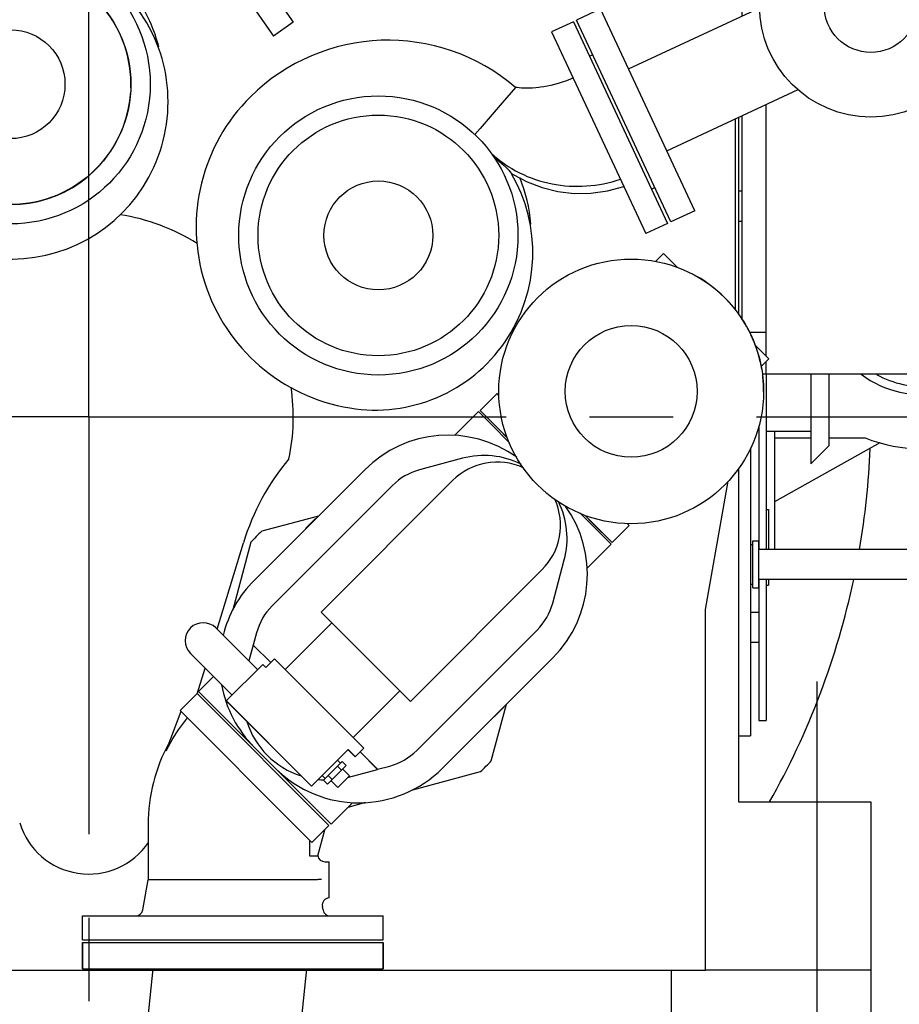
# Model space of a CAD drawing. Header units: millimetres. Extents: x 0 to 841, y 0 to 594.
# Tile 64 of 72: x 702 to 739, y 376 to 417. Entities that reach past the tile are written whole.
import ezdxf
from ezdxf.enums import TextEntityAlignment as Align

# ---------------------------------------------------------------- set-up
doc = ezdxf.new("R2010")
doc.units = ezdxf.units.MM
doc.header["$LTSCALE"] = 46.255
doc.linetypes.add('CENTER', pattern=[0.6, 0.375, -0.075, 0.075, -0.075])
doc.linetypes.add('PHANTOM', pattern=[0.8, 0.45, -0.05, 0.1, -0.05, 0.1, -0.05])
doc.layers.get('0').update_dxf_attribs({"linetype": 'CONTINUOUS'})
for name, color, linetype in [('25007_040000_TLKS_KS_V_ABL239', 7, 'CONTINUOUS'), ('25007_041000_TLKS_KS_V_ABL256', 7, 'CONTINUOUS'), ('25007_060000_TLKS_KGS_V_ABL210', 7, 'CONTINUOUS'), ('25007_061000_TLKS_KGS_V_ABL211', 7, 'CONTINUOUS'), ('25007_634500_05_SIMPLE1_A_ABL232', 7, 'CONTINUOUS'), ('25007_634500_05_SIMPLE1_T1_A_PBL233', 7, 'CONTINUOUS'), ('25007_641000_05_SIMPLE1_E_ABL234', 7, 'CONTINUOUS'), ('25007_641000_05_SIMPLE1_T1_E_PBL236', 7, 'CONTINUOUS'), ('25007_641000_05_SIMPLE1_T2_E_PBL248', 7, 'CONTINUOUS'), ('25007_641000_05_SIMPLE1_T3_E_PBL266', 7, 'CONTINUOUS'), ('25007_641000_05_SIMPLE1_T4_E_PBL235', 7, 'CONTINUOUS'), ('25007_641000_05_SIMPLE1_T5_E_PBL580', 7, 'CONTINUOUS'), ('25007_644000_01_SIMPLE1_C_ABL264', 7, 'CONTINUOUS'), ('25007_644000_01_SIMPLE1_T1_C_PBL265', 7, 'CONTINUOUS'), ('25007_644000_01_SIMPLE1_T2_C_PBL582', 7, 'CONTINUOUS'), ('25007_644000_02_SIMPLE1_C_ABL262', 7, 'CONTINUOUS'), ('25007_644000_02_SIMPLE1_T1_C_PBL263', 7, 'CONTINUOUS'), ('25007_644000_02_SIMPLE1_T2_C_PBL574', 7, 'CONTINUOUS'), ('25007_731000_20_SIMPLE1_B_ABL577', 7, 'CONTINUOUS'), ('25007_731000_20_SIMPLE1_T2_B_PBL579', 7, 'CONTINUOUS'), ('25007_731000_20_SIMPLE1_T3_B_PBL578', 7, 'CONTINUOUS'), ('25007_733000_05_SIMPLE1_A_ABL257', 7, 'CONTINUOUS'), ('25007_733000_05_SIMPLE1_T1_A_PBL258', 7, 'CONTINUOUS'), ('25007_765000_05_SIMPLE1_T1_X_PBL253', 7, 'CONTINUOUS'), ('25007_765000_05_SIMPLE1_T2_X_PBL583', 7, 'CONTINUOUS'), ('25007_765000_05_SIMPLE1_X_ABL252', 7, 'CONTINUOUS'), ('25007_836000_01_SIMPLE1_C_ABL273', 7, 'CONTINUOUS'), ('25007_836000_01_SIMPLE1_T1_C_PBL274', 7, 'CONTINUOUS'), ('25007_836000_01_SIMPLE1_T2_C_PBL584', 7, 'CONTINUOUS'), ('25007_836000_01_SIMPLE1_T3_C_PBL581', 7, 'CONTINUOUS'), ('25007_842200_03_SIMPLE1_T1_X_PBL215', 7, 'CONTINUOUS'), ('25007_842200_03_SIMPLE1_T2_X_PBL214', 7, 'CONTINUOUS'), ('25007_842200_03_SIMPLE1_T3_X_PBL213', 7, 'CONTINUOUS'), ('25007_842200_03_SIMPLE1_X_ABL212', 7, 'CONTINUOUS'), ('25097_000000_TLKS_MARKETING_ABL202', 7, 'CONTINUOUS'), ('25097_000000_TRENNSTELLEN_TLKS_PBL259', 7, 'CONTINUOUS'), ('25097_030000_TLKS_V_ABL203', 7, 'CONTINUOUS'), ('25097_100000_TLKS_V_ABL204', 7, 'CONTINUOUS'), ('25097_111000_21_SIMPLE1_A_ABL224', 7, 'CONTINUOUS'), ('25097_111000_21_SIMPLE1_T1_A_PBL225', 7, 'CONTINUOUS'), ('25097_111200_24_SIMPLE1_T11_X_PBL251', 7, 'CONTINUOUS'), ('25097_111200_24_SIMPLE1_T5_X_PBL250', 7, 'CONTINUOUS'), ('25097_111200_24_SIMPLE1_T9_X_PBL249', 7, 'CONTINUOUS'), ('25097_111200_24_SIMPLE1_X_ABL220', 7, 'CONTINUOUS'), ('25097_122000_01_SIMPLE1_D_ABL207', 7, 'CONTINUOUS'), ('25097_122000_01_SIMPLE1_T1_D_PBL208', 7, 'CONTINUOUS'), ('25097_122000_03_SIMPLE1_B_ABL205', 7, 'CONTINUOUS'), ('25097_122000_03_SIMPLE1_T1_B_PBL206', 7, 'CONTINUOUS'), ('25097_800000_TLKS_V_ABL267', 7, 'CONTINUOUS'), ('25097_833000_20_SIMPLE1_A_ABL268', 7, 'CONTINUOUS'), ('25097_833000_20_SIMPLE1_T10_A_PBL575', 7, 'CONTINUOUS'), ('left_3_VBL201', 7, 'CONTINUOUS')]:
    doc.layers.add(name, color=color, linetype=linetype)
doc.styles.get("Standard").update_dxf_attribs({"font": 'txt', "width": 0.6})
doc.dimstyles.new('DIMSTYLE_2', dxfattribs={"dimtxt": 3.5, "dimasz": 3.5, "dimexe": 1.8, "dimexo": 0, "dimgap": 0.875, "dimtad": 1, "dimdec": 0, "dimlfac": 20, "dimdsep": 46, "dimtxsty": 'Standard', "dimblk": '_FILLED', "dimblk1": '_FILLED', "dimblk2": '_FILLED', "dimcen": 0.09, "dimadec": 0, "dimazin": 0, "dimtp": 2, "dimtm": 2, "dimtfac": 1, "dimtdec": 0, "dimtofl": 0, "dimtmove": 0, "dimatfit": 3, "dimldrblk": '_FILLED', "dimfxl": 1, "dimtolj": 1, "dimarcsym": 0})
doc.dimstyles.new('DIMSTYLE_3', dxfattribs={"dimtxt": 3.5, "dimasz": 3.5, "dimexe": 1.8, "dimexo": 0, "dimgap": 0.875, "dimtad": 1, "dimlfac": 20, "dimdsep": 46, "dimtxsty": 'Standard', "dimblk": '_FILLED', "dimblk1": '_FILLED', "dimblk2": '_FILLED', "dimcen": 0.09, "dimadec": 0, "dimazin": 0, "dimtp": 1.2, "dimtm": 1.2, "dimtfac": 1, "dimtofl": 0, "dimtmove": 0, "dimatfit": 3, "dimldrblk": '_FILLED', "dimfxl": 1, "dimtolj": 1, "dimarcsym": 0})

# ---------------------------------------------------------------- blocks, each defined once
blk = doc.blocks.new('_FILLED')
at = {"color": 0, "linetype": 'ByBlock'}
blk.add_solid([(0, 0), (-1, 0.167), (-1, -0.167)], dxfattribs=at)
blk = doc.blocks.new('*D13')
at = {"color": 2, "linetype": 'Continuous'}
for p, q in [((737.773, 400), (780.65, 400)), ((778.85, 400), (778.85, 369.6)), ((778.85, 339.2), (778.85, 369.6)), ((707.5, 339.2), (780.65, 339.2))]:
    blk.add_line(p, q, dxfattribs=at)
at = {"color": 2, "linetype": 'Continuous', "xscale": 3.5, "yscale": 3.5, "zscale": 3.5}
for p, rotation in [((778.85, 400), 90), ((778.85, 339.2), 270)]:
    blk.add_blockref('_FILLED', p, dxfattribs=dict(at, rotation=rotation))
at = {"color": 2, "linetype": 'Continuous'}
for s, width, p in [(')', 0.333333, (777.975, 374.267)), ('1216', 0.583333, (777.975, 369.6)), ('(', 0.333333, (777.975, 364.933))]:
    blk.add_text(s, height=3.5, rotation=90, dxfattribs=dict(at, width=width)).set_placement(p, align=Align.CENTER)
blk = doc.blocks.new('*D14')
at = {"color": 2, "linetype": 'Continuous'}
for p, q in [((672.5, 377), (672.5, 308.65)), ((737.5, 377), (737.5, 308.65)), ((672.5, 310.45), (705, 310.45)), ((737.5, 310.45), (705, 310.45))]:
    blk.add_line(p, q, dxfattribs=at)
at = {"color": 2, "linetype": 'Continuous', "xscale": 3.5, "yscale": 3.5, "zscale": 3.5, "rotation": 180}
blk.add_blockref('_FILLED', (672.5, 310.45), dxfattribs=at)
at = {"color": 2, "linetype": 'Continuous', "xscale": 3.5, "yscale": 3.5, "zscale": 3.5}
blk.add_blockref('_FILLED', (737.5, 310.45), dxfattribs=at)
at = {"color": 2, "linetype": 'Continuous', "width": 0.619048}
blk.add_text('1300', height=3.5, dxfattribs=at).set_placement((705, 311.325), align=Align.CENTER)
blk = doc.blocks.new('*D17')
at = {"color": 2, "linetype": 'Continuous'}
for p, q in [((734.975, 528.892), (637.45, 528.892)), ((639.25, 528.892), (639.25, 452.946)), ((639.25, 377), (639.25, 452.946)), ((672.5, 377), (637.45, 377))]:
    blk.add_line(p, q, dxfattribs=at)
at = {"color": 2, "linetype": 'Continuous', "xscale": 3.5, "yscale": 3.5, "zscale": 3.5}
for p, rotation in [((639.25, 528.892), 90), ((639.25, 377), 270)]:
    blk.add_blockref('_FILLED', p, dxfattribs=dict(at, rotation=rotation))
at = {"color": 2, "linetype": 'Continuous'}
for s, width, p in [(')', 0.333333, (638.375, 458.113)), ('3038', 0.654762, (638.375, 452.946)), ('(', 0.333333, (638.375, 447.779))]:
    blk.add_text(s, height=3.5, rotation=90, dxfattribs=dict(at, width=width)).set_placement(p, align=Align.CENTER)
blk = doc.blocks.new('*D20')
at = {"color": 2, "linetype": 'Continuous'}
for p, q in [((772.675, 528.892), (790.65, 528.892)), ((788.85, 528.892), (788.85, 434.046)), ((788.85, 339.2), (788.85, 434.046)), ((707.5, 339.2), (790.65, 339.2))]:
    blk.add_line(p, q, dxfattribs=at)
at = {"color": 2, "linetype": 'Continuous', "xscale": 3.5, "yscale": 3.5, "zscale": 3.5}
for p, rotation in [((788.85, 528.892), 90), ((788.85, 339.2), 270)]:
    blk.add_blockref('_FILLED', p, dxfattribs=dict(at, rotation=rotation))
at = {"color": 2, "linetype": 'Continuous', "width": 0.672619}
blk.add_text('3794', height=3.5, rotation=90, dxfattribs=at).set_placement((787.975, 434.046), align=Align.CENTER)
blk = doc.blocks.new('25097_122000_03_SIMPLE1_T1_B_PBL206', base_point=(705, 358.725))
at = {"layer": '25097_122000_03_SIMPLE1_T1_B_PBL206', "color": 8, "linetype": 'PHANTOM'}
for p, q in [((680.8, 377), (707.676, 377)), ((714.061, 377), (729.2, 377)), ((729.2, 377), (729.2, 374.65))]:
    blk.add_line(p, q, dxfattribs=at)
blk = doc.blocks.new('25097_122000_03_SIMPLE1_B_ABL205', base_point=(705, 358.725))
at = {"layer": '25097_122000_03_SIMPLE1_T1_B_PBL206'}
blk.add_blockref('25097_122000_03_SIMPLE1_T1_B_PBL206', (705, 358.725), dxfattribs=at)
blk = doc.blocks.new('25097_122000_01_SIMPLE1_T1_D_PBL208', base_point=(705, 366.975))
at = {"layer": '25097_122000_01_SIMPLE1_T1_D_PBL208', "color": 7, "linetype": 'Continuous'}
for p, q in [((680.8, 377), (729.2, 377)), ((729.2, 377), (729.2, 374.2))]:
    blk.add_line(p, q, dxfattribs=at)
blk = doc.blocks.new('25097_122000_01_SIMPLE1_D_ABL207', base_point=(705, 366.975))
at = {"layer": '25097_122000_01_SIMPLE1_T1_D_PBL208'}
blk.add_blockref('25097_122000_01_SIMPLE1_T1_D_PBL208', (705, 366.975), dxfattribs=at)
blk = doc.blocks.new('25097_111200_24_SIMPLE1_T9_X_PBL249', base_point=(732.25, 392.728))
at = {"layer": '25097_111200_24_SIMPLE1_T9_X_PBL249', "color": 7, "linetype": 'Continuous'}
for p in [(732.5, 398.707), (732, 386.75)]:
    blk.add_line(p, (732.5, 386.75), dxfattribs=at)
blk = doc.blocks.new('25097_111200_24_SIMPLE1_T5_X_PBL250', base_point=(733.875, 398.375))
at = {"layer": '25097_111200_24_SIMPLE1_T5_X_PBL250', "color": 7, "linetype": 'Continuous'}
for p, q in [((732.15, 409.375), (732, 409.375)), ((732.15, 408.125), (732, 408.125)), ((733.15, 401.77), (733.15, 394.495)), ((735, 401.77), (735, 398.05)), ((735.75, 401.77), (735.75, 398.8)), ((732.85, 399.628), (732.85, 394.495)), ((733.15, 399.4), (735, 399.4)), ((735.75, 398.8), (735, 398.05)), ((733.15, 396.15), (733.25, 396.15)), ((733.25, 396.15), (733.25, 394.495)), ((732.85, 393.245), (732.85, 387.375)), ((733.15, 393.245), (733.15, 387.375)), ((733.25, 393.245), (733.25, 393)), ((733.15, 393), (733.25, 393)), ((732.85, 391.875), (732.5, 391.875)), ((732.85, 390.625), (732.5, 390.625)), ((732.85, 387.375), (733.15, 387.375))]:
    blk.add_line(p, q, dxfattribs=at)
blk = doc.blocks.new('25097_111200_24_SIMPLE1_T11_X_PBL251', base_point=(732.67, 393.875))
at = {"layer": '25097_111200_24_SIMPLE1_T11_X_PBL251', "color": 7, "linetype": 'Continuous'}
for p, q in [((732.5, 394.7), (732.59, 394.7)), ((732.59, 394.85), (732.84, 394.85)), ((732.59, 392.9), (732.59, 394.85)), ((732.84, 392.9), (732.84, 394.85)), ((732.5, 393.05), (732.59, 393.05)), ((732.59, 392.9), (732.84, 392.9))]:
    blk.add_line(p, q, dxfattribs=at)
blk = doc.blocks.new('25097_111200_24_SIMPLE1_X_ABL220', base_point=(703.308, 417.375))
at = {"layer": '25097_111200_24_SIMPLE1_T11_X_PBL251'}
blk.add_blockref('25097_111200_24_SIMPLE1_T11_X_PBL251', (732.67, 393.875), dxfattribs=at)
at = {"layer": '25097_111200_24_SIMPLE1_T5_X_PBL250'}
blk.add_blockref('25097_111200_24_SIMPLE1_T5_X_PBL250', (733.875, 398.375), dxfattribs=at)
at = {"layer": '25097_111200_24_SIMPLE1_T9_X_PBL249'}
blk.add_blockref('25097_111200_24_SIMPLE1_T9_X_PBL249', (732.25, 392.728), dxfattribs=at)
blk = doc.blocks.new('25097_111000_21_SIMPLE1_T1_A_PBL225', base_point=(705, 411.375))
at = {"layer": '25097_111000_21_SIMPLE1_T1_A_PBL225', "color": 7, "linetype": 'Continuous'}
for p, q in [((732, 412.451), (732, 404.276)), ((732, 397.844), (732, 384)), ((732, 384), (737.5, 384)), ((737.5, 384), (737.5, 377)), ((737.5, 377), (730.625, 377))]:
    blk.add_line(p, q, dxfattribs=at)
at = {"layer": '25097_111000_21_SIMPLE1_T1_A_PBL225', "color": 2, "linetype": 'CENTER'}
blk.add_line((735.25, 389), (735.25, 372), dxfattribs=at)
blk = doc.blocks.new('25097_111000_21_SIMPLE1_A_ABL224', base_point=(705, 417.95))
at = {"layer": '25097_111000_21_SIMPLE1_T1_A_PBL225'}
blk.add_blockref('25097_111000_21_SIMPLE1_T1_A_PBL225', (705, 411.375), dxfattribs=at)
blk = doc.blocks.new('25097_100000_TLKS_V_ABL204', base_point=(704.183, 408.712))
at = {"layer": '25097_111000_21_SIMPLE1_A_ABL224'}
blk.add_blockref('25097_111000_21_SIMPLE1_A_ABL224', (705, 417.95), dxfattribs=at)
at = {"layer": '25097_111200_24_SIMPLE1_X_ABL220'}
blk.add_blockref('25097_111200_24_SIMPLE1_X_ABL220', (703.308, 417.375), dxfattribs=at)
at = {"layer": '25097_122000_01_SIMPLE1_D_ABL207'}
blk.add_blockref('25097_122000_01_SIMPLE1_D_ABL207', (705, 366.975), dxfattribs=at)
at = {"layer": '25097_122000_03_SIMPLE1_B_ABL205'}
blk.add_blockref('25097_122000_03_SIMPLE1_B_ABL205', (705, 358.725), dxfattribs=at)
blk = doc.blocks.new('25097_833000_20_SIMPLE1_T10_A_PBL575', base_point=(701.75, 413.825))
at = {"layer": '25097_833000_20_SIMPLE1_T10_A_PBL575', "color": 7, "linetype": 'Continuous'}
for radius in [5, 2.263]:
    blk.add_circle((701.75, 413.825), radius, dxfattribs=at)
blk = doc.blocks.new('25097_833000_20_SIMPLE1_A_ABL268', base_point=(729.212, 434.877))
at = {"layer": '25097_833000_20_SIMPLE1_T10_A_PBL575'}
blk.add_blockref('25097_833000_20_SIMPLE1_T10_A_PBL575', (701.75, 413.825), dxfattribs=at)
blk = doc.blocks.new('25097_800000_TLKS_V_ABL267', base_point=(729.212, 434.877))
at = {"layer": '25097_833000_20_SIMPLE1_A_ABL268'}
blk.add_blockref('25097_833000_20_SIMPLE1_A_ABL268', (729.212, 434.877), dxfattribs=at)
blk = doc.blocks.new('25097_030000_TLKS_V_ABL203', base_point=(719.858, 430.239))
at = {"layer": '25097_100000_TLKS_V_ABL204'}
blk.add_blockref('25097_100000_TLKS_V_ABL204', (704.183, 408.712), dxfattribs=at)
at = {"layer": '25097_800000_TLKS_V_ABL267'}
blk.add_blockref('25097_800000_TLKS_V_ABL267', (729.212, 434.877), dxfattribs=at)
blk = doc.blocks.new('25007_842200_03_SIMPLE1_T3_X_PBL213', base_point=(708.181, 349.29))
at = {"layer": '25007_842200_03_SIMPLE1_T3_X_PBL213', "color": 8, "linetype": 'PHANTOM'}
for p, q in [((702.565, 358.286), (702.68, 359.38)), ((702.68, 359.38), (715.111, 358.074)), ((702.565, 358.286), (714.996, 356.98)), ((714.996, 356.98), (715.111, 358.069)), ((704.903, 351.119), (705.623, 357.965)), ((711.22, 350.467), (711.938, 357.301))]:
    blk.add_line(p, q, dxfattribs=at)
blk.add_circle((707.5, 345.45), 6.25, dxfattribs=at)
blk = doc.blocks.new('25007_842200_03_SIMPLE1_T2_X_PBL214', base_point=(709.271, 361.8))
at = {"layer": '25007_842200_03_SIMPLE1_T2_X_PBL214', "color": 8, "linetype": 'PHANTOM'}
for p, q in [((703.379, 365.536), (703.264, 364.442)), ((703.379, 365.536), (715.81, 364.23)), ((703.264, 364.442), (715.695, 363.136)), ((715.81, 364.23), (715.695, 363.136)), ((705.64, 363.546), (713.185, 362.753)), ((705.356, 360.847), (712.901, 360.054)), ((702.846, 360.464), (702.731, 359.375)), ((702.846, 360.464), (715.277, 359.158)), ((715.277, 359.158), (715.162, 358.064)), ((715.162, 358.064), (715.111, 358.069))]:
    blk.add_line(p, q, dxfattribs=at)
for centre, radius, start, end in [((704.081, 364.799), 2, 321.2185, 341.291), ((707.406, 361.996), 2.35, 138.725, 209.275), ((714.971, 363.654), 2, 186.709, 206.7815), ((711.135, 361.604), 2.35, 318.725, 29.275), ((703.57, 359.946), 2, 6.709, 26.7815), ((714.46, 358.801), 2, 141.2185, 161.291)]:
    blk.add_arc(centre, radius, start, end, dxfattribs=at)
blk = doc.blocks.new('25007_842200_03_SIMPLE1_T1_X_PBL215', base_point=(710.31, 371.202))
at = {"layer": '25007_842200_03_SIMPLE1_T1_X_PBL215', "color": 8, "linetype": 'PHANTOM'}
for p, q in [((704.74, 378.16), (717.24, 378.16)), ((704.74, 378.16), (704.74, 377.06)), ((717.24, 378.16), (717.24, 377.06)), ((704.74, 377.06), (717.24, 377.06)), ((706.553, 366.324), (707.682, 377.06)), ((712.869, 365.66), (714.067, 377.06)), ((703.38, 365.551), (703.495, 366.645)), ((703.495, 366.645), (715.927, 365.339)), ((703.38, 365.551), (715.812, 364.245)), ((715.812, 364.245), (715.927, 365.339))]:
    blk.add_line(p, q, dxfattribs=at)
blk = doc.blocks.new('25007_842200_03_SIMPLE1_X_ABL212', base_point=(709.245, 358.68))
at = {"layer": '25007_842200_03_SIMPLE1_T1_X_PBL215'}
blk.add_blockref('25007_842200_03_SIMPLE1_T1_X_PBL215', (710.31, 371.202), dxfattribs=at)
at = {"layer": '25007_842200_03_SIMPLE1_T2_X_PBL214'}
blk.add_blockref('25007_842200_03_SIMPLE1_T2_X_PBL214', (709.271, 361.8), dxfattribs=at)
at = {"layer": '25007_842200_03_SIMPLE1_T3_X_PBL213'}
blk.add_blockref('25007_842200_03_SIMPLE1_T3_X_PBL213', (708.181, 349.29), dxfattribs=at)
blk = doc.blocks.new('25007_634500_05_SIMPLE1_T1_A_PBL233', base_point=(704.75, 398.979))
at = {"layer": '25007_634500_05_SIMPLE1_T1_A_PBL233', "color": 7, "linetype": 'Continuous'}
for p, q in [((731.875, 404.436), (731.875, 412.393)), ((730.625, 392), (731.565, 397.33)), ((710.332, 391.18), (711.429, 394.768)), ((730.625, 377), (730.625, 392)), ((709.51, 388.49), (709.836, 389.556)), ((729.2, 377), (730.625, 377))]:
    blk.add_line(p, q, dxfattribs=at)
for centre, radius, start, end in [((705, 400), 27.375, 67.7269, 169.0327), ((705, 400), 8.5, 57.9717, 81.1733), ((705, 400), 8.5, 348.1731, 8.3047), ((720.992, 391.845), 10, 140.1102, 163), ((705, 384), 3, 197, 325.8298)]:
    blk.add_arc(centre, radius, start, end, dxfattribs=at)
blk = doc.blocks.new('25007_634500_05_SIMPLE1_A_ABL232', base_point=(704.75, 398.979))
at = {"layer": '25007_634500_05_SIMPLE1_T1_A_PBL233'}
blk.add_blockref('25007_634500_05_SIMPLE1_T1_A_PBL233', (704.75, 398.979), dxfattribs=at)
blk = doc.blocks.new('25007_641000_05_SIMPLE1_T4_E_PBL235', base_point=(710.99, 377.61))
at = {"layer": '25007_641000_05_SIMPLE1_T4_E_PBL235', "color": 7, "linetype": 'Continuous'}
for p, q in [((704.74, 378.16), (717.24, 378.16)), ((704.74, 377.06), (704.74, 378.16)), ((717.24, 377.06), (717.24, 378.16)), ((704.74, 377.06), (717.24, 377.06))]:
    blk.add_line(p, q, dxfattribs=at)
blk = doc.blocks.new('25007_641000_05_SIMPLE1_T1_E_PBL236', base_point=(710.99, 383.38))
at = {"layer": '25007_641000_05_SIMPLE1_T1_E_PBL236', "color": 7, "linetype": 'Continuous'}
for p, q in [((709.5, 388.5), (708.793, 387.793)), ((709.5, 388.5), (714.98, 383.02)), ((708.829, 387.757), (708.206, 386.104)), ((708.793, 387.793), (713.695, 382.891)), ((707.465, 383.06), (707.465, 380.76)), ((714.273, 382.313), (714.98, 383.02)), ((713.695, 382.891), (714.273, 382.313)), ((714.515, 381.76), (714.804, 382.843)), ((714.18, 382.406), (714.18, 381.76)), ((714.18, 381.76), (714.515, 381.76)), ((714.815, 381.51), (714.99, 381.51)), ((714.99, 380.01), (714.99, 381.51)), ((707.244, 379.508), (707.465, 380.76)), ((707.244, 379.508), (707.465, 380.76)), ((714.38, 380.76), (707.465, 380.76)), ((714.736, 379.508), (714.709, 379.658)), ((714.736, 379.508), (714.709, 379.658)), ((704.74, 379.26), (717.24, 379.26)), ((704.74, 378.26), (704.74, 379.26)), ((717.24, 378.26), (717.24, 379.26)), ((704.74, 378.26), (717.24, 378.26))]:
    blk.add_line(p, q, dxfattribs=at)
for centre, radius, start, end in [((714.49, 383.06), 6.982, 140.6056, 154.1572), ((714.49, 383.06), 7.025, 151.1581, 180), ((714.815, 381.81), 0.3, 187.6551, 270), ((715.005, 379.71), 0.3, 92.8222, 190.0006), ((706.949, 379.56), 0.3, 270, 350), ((715.031, 379.56), 0.3, 190, 270)]:
    blk.add_arc(centre, radius, start, end, dxfattribs=at)
blk.add_open_spline([(714.668, 380.779), (714.608, 380.774), (714.512, 380.767), (714.416, 380.76), (714.38, 380.76)], degree=3, knots=[0, 0, 0, 0, 0.626095, 1, 1, 1, 1], dxfattribs=at)
blk = doc.blocks.new('25007_641000_05_SIMPLE1_T2_E_PBL248', base_point=(717.966, 391.651))
at = {"layer": '25007_641000_05_SIMPLE1_T2_E_PBL248', "color": 7, "linetype": 'Continuous'}
for p, q in [((721.19, 400.225), (720.196, 399.231)), ((721.747, 399.669), (721.19, 400.225)), ((722.488, 398.928), (721.747, 399.669)), ((720.533, 398.278), (718.742, 397.797)), ((716.471, 397.803), (711.876, 393.206)), ((720.12, 397.352), (714.659, 391.889)), ((717.621, 397.15), (712.619, 392.147)), ((714.544, 395.875), (712.192, 395.245)), ((714.418, 395.771), (714.012, 395.364)), ((714.429, 395.76), (714.418, 395.771)), ((726.15, 395.268), (725.41, 396.008)), ((714.012, 395.364), (714.022, 395.354)), ((726.706, 394.711), (726.15, 395.268)), ((711.737, 394.789), (710.985, 391.984)), ((726.706, 394.711), (725.712, 393.717)), ((724.279, 392.262), (724.759, 394.053)), ((723.833, 393.64), (718.372, 388.177)), ((714.659, 391.889), (715.101, 391.447)), ((712.018, 389.495), (710.286, 391.227)), ((715.101, 391.447), (713.157, 389.502)), ((715.101, 391.447), (717.93, 388.619)), ((711.971, 391.025), (711.658, 389.855)), ((711.972, 391.026), (711.835, 390.514)), ((718.631, 386.137), (723.632, 391.141)), ((711.835, 390.513), (711.658, 389.855)), ((711.835, 390.514), (712.56, 389.789)), ((711.835, 390.513), (711.835, 390.514)), ((711.835, 390.513), (712.56, 389.789)), ((710.958, 388.434), (709.225, 390.166)), ((719.69, 385.394), (724.286, 389.991)), ((712.238, 389.714), (710.717, 388.193)), ((712.362, 389.591), (712.238, 389.714)), ((712.715, 389.944), (712.362, 389.591)), ((716.428, 386.232), (712.715, 389.944)), ((710.18, 389.212), (709.559, 388.59)), ((709.559, 388.59), (710.168, 387.981)), ((710.117, 388.035), (709.56, 388.591)), ((717.93, 388.619), (715.986, 386.674)), ((717.93, 388.619), (718.372, 388.177)), ((711.876, 386.276), (710.117, 388.035)), ((710.168, 387.981), (711.875, 386.274)), ((710.717, 388.193), (714.253, 384.658)), ((710.718, 388.194), (714.254, 384.659)), ((721.729, 385.711), (722.359, 388.063)), ((721.848, 387.531), (722.254, 387.938)), ((722.254, 387.938), (722.244, 387.948)), ((721.837, 387.542), (721.848, 387.531)), ((711.874, 386.274), (712.758, 385.39)), ((711.874, 386.274), (711.875, 386.274)), ((711.877, 386.277), (712.761, 385.393)), ((714.253, 384.658), (715.774, 386.179)), ((715.773, 386.179), (716.074, 385.878)), ((715.774, 386.179), (716.075, 385.879)), ((716.074, 385.878), (716.428, 386.232)), ((716.272, 386.077), (716.997, 385.352)), ((716.273, 386.077), (716.998, 385.353)), ((715.525, 385.682), (714.749, 384.907)), ((715.701, 385.506), (714.926, 384.73)), ((715.331, 385.489), (715.508, 385.312)), ((715.332, 385.737), (715.455, 385.613)), ((715.525, 385.682), (715.701, 385.506)), ((716.998, 385.353), (717.51, 385.49)), ((712.758, 385.39), (712.759, 385.391)), ((712.759, 385.391), (714.465, 383.685)), ((714.52, 383.634), (712.76, 385.393)), ((714.695, 385.1), (714.819, 384.977)), ((714.943, 385.101), (715.12, 384.924)), ((715.839, 385.077), (715.355, 384.593)), ((715.556, 385.36), (715.839, 385.077)), ((715.802, 385.032), (716.997, 385.352)), ((716.997, 385.352), (716.998, 385.353)), ((718.468, 384.504), (721.273, 385.256)), ((714.749, 384.907), (714.926, 384.73)), ((715.072, 384.876), (715.355, 384.593)), ((715.963, 383.964), (715.075, 383.076)), ((715.783, 383.784), (716.521, 383.982)), ((714.465, 383.685), (715.075, 383.076)), ((715.076, 383.077), (714.52, 383.634))]:
    blk.add_line(p, q, dxfattribs=at)
for centre, radius, start, end in [((719.936, 394.339), 4.9, 54.4138, 135.0099), ((721.426, 394.945), 3.45, 63.5338, 105.0099), ((719.389, 395.383), 2.5, 105.0099, 135.0099), ((721.977, 395.496), 2.625, 65.6299, 135.0099), ((721.977, 395.496), 2.625, 315.0099, 24.3793), ((720.82, 393.455), 4.9, 315.0099, 35.606), ((721.426, 394.945), 3.45, 345.0099, 26.4754), ((716.735, 390.252), 6.75, 132.3017, 137.7697), ((715.341, 389.742), 4.9, 135.0099, 166.1177), ((714.387, 390.379), 2.5, 135.0099, 165.0099), ((721.864, 392.908), 2.5, 315.0099, 345.0099), ((709.756, 390.697), 0.75, 45.0099, 225.0099), ((715.341, 389.742), 4.9, 190.3441, 225.0099), ((714.895, 388.412), 3.5, 197.8447, 252.1749), ((716.862, 387.905), 2.5, 285.0099, 315.0099), ((716.735, 390.252), 6.75, 312.2501, 317.7181), ((716.225, 388.858), 4.9, 225.0099, 315.0099), ((714.895, 388.412), 3.5, 264.0816, 267.7496), ((714.895, 388.412), 3.5, 284.8324, 285.0099)]:
    blk.add_arc(centre, radius, start, end, dxfattribs=at)
blk = doc.blocks.new('25007_641000_05_SIMPLE1_T3_E_PBL266', base_point=(727.264, 400.785))
at = {"layer": '25007_641000_05_SIMPLE1_T3_E_PBL266', "color": 7, "linetype": 'Continuous'}
for p, q in [((728.566, 406.466), (728.885, 406.786)), ((728.885, 406.786), (729.448, 406.223)), ((732.701, 402.971), (733.264, 402.408)), ((732.945, 402.089), (733.264, 402.408)), ((721.263, 400.263), (721.971, 400.971)), ((722.047, 400.895), (721.971, 400.971)), ((721.263, 400.263), (722.067, 399.458)), ((722.069, 399.46), (721.264, 400.264)), ((722.067, 399.459), (722.068, 399.458)), ((722.068, 399.458), (722.377, 399.149)), ((722.378, 399.151), (722.069, 399.46)), ((722.385, 399.145), (722.378, 399.151)), ((726.164, 395.366), (725.625, 395.905)), ((725.63, 395.897), (725.939, 395.589)), ((725.939, 395.589), (725.939, 395.588)), ((725.939, 395.588), (726.744, 394.784)), ((726.745, 394.785), (726.164, 395.366)), ((726.744, 394.784), (727.452, 395.492)), ((727.452, 395.492), (727.376, 395.568))]:
    blk.add_line(p, q, dxfattribs=at)
for start, end in [(27.2105, 62.8297), (18.428, 25.2911), (9.6512, 15.7317), (359.9718, 6.4986)]:
    blk.add_arc((727.542, 401.063), 5.5, start, end, dxfattribs=at)
blk = doc.blocks.new('25007_641000_05_SIMPLE1_T5_E_PBL580', base_point=(727.54, 401.06))
at = {"layer": '25007_641000_05_SIMPLE1_T5_E_PBL580', "color": 7, "linetype": 'Continuous'}
for radius in [5.5, 2.74]:
    blk.add_circle((727.54, 401.06), radius, dxfattribs=at)
blk = doc.blocks.new('25007_641000_05_SIMPLE1_E_ABL234', base_point=(719.002, 391.923))
at = {"layer": '25007_641000_05_SIMPLE1_T1_E_PBL236'}
blk.add_blockref('25007_641000_05_SIMPLE1_T1_E_PBL236', (710.99, 383.38), dxfattribs=at)
at = {"layer": '25007_641000_05_SIMPLE1_T2_E_PBL248'}
blk.add_blockref('25007_641000_05_SIMPLE1_T2_E_PBL248', (717.966, 391.651), dxfattribs=at)
at = {"layer": '25007_641000_05_SIMPLE1_T3_E_PBL266'}
blk.add_blockref('25007_641000_05_SIMPLE1_T3_E_PBL266', (727.264, 400.785), dxfattribs=at)
at = {"layer": '25007_641000_05_SIMPLE1_T4_E_PBL235'}
blk.add_blockref('25007_641000_05_SIMPLE1_T4_E_PBL235', (710.99, 377.61), dxfattribs=at)
at = {"layer": '25007_641000_05_SIMPLE1_T5_E_PBL580'}
blk.add_blockref('25007_641000_05_SIMPLE1_T5_E_PBL580', (727.54, 401.06), dxfattribs=at)
blk = doc.blocks.new('25007_765000_05_SIMPLE1_T1_X_PBL253', base_point=(744.138, 412.132))
at = {"layer": '25007_765000_05_SIMPLE1_T1_X_PBL253', "color": 7, "linetype": 'Continuous'}
for p, q in [((745.65, 431.02), (745.46, 430.49)), ((748.35, 431.02), (745.65, 431.02)), ((748.35, 431.02), (748.54, 430.49)), ((748.54, 430.49), (745.46, 430.49)), ((741.288, 429.713), (741.999, 429.711)), ((741.291, 429.709), (741.992, 429.709)), ((742.119, 427.27), (756.125, 427.27)), ((743.22, 424.77), (743.22, 427.27)), ((750.78, 424.77), (750.78, 427.27)), ((756.125, 424.77), (756.125, 427.27)), ((741.509, 424.77), (756.125, 424.77)), ((755.45, 424.77), (755.125, 423.557)), ((734.117, 423.65), (734.224, 423.65)), ((753.404, 423.557), (740.498, 423.557)), ((753.409, 423.57), (753.404, 423.557)), ((753.404, 423.557), (753.404, 422.07)), ((753.409, 423.57), (754.9, 423.57)), ((754.9, 423.57), (754.9, 422.07)), ((755.125, 423.557), (754.9, 423.557)), ((755.125, 423.557), (755.125, 414.397)), ((733.15, 418.652), (733.15, 423.496)), ((735.15, 423.094), (735.15, 423.02)), ((735.15, 423.02), (735.287, 423.02)), ((737.35, 422.453), (737.35, 421.697)), ((738.901, 422.636), (738.791, 422.636)), ((738.901, 422.674), (738.901, 422.636)), ((732.15, 416.659), (732.15, 421.958)), ((734.229, 422.058), (734.229, 420.339)), ((754.9, 422.07), (753.404, 422.07)), ((739.309, 421.329), (739.309, 421.331)), ((755.065, 414.056), (754.536, 412.6)), ((733.15, 402.523), (733.15, 412.988)), ((739.492, 412.6), (739.393, 412.87)), ((732.15, 404.037), (732.15, 412.521)), ((739.528, 412.395), (739.528, 402.42)), ((754.5, 412.395), (754.5, 402.42)), ((752.8, 409.82), (754.3, 409.82)), ((752.8, 408.32), (752.8, 409.82)), ((754.3, 409.82), (754.3, 408.32)), ((754.3, 408.32), (752.8, 408.32)), ((733.15, 403.51), (732.46, 403.51)), ((733.15, 401.77), (733.15, 402.294)), ((739.677, 401.77), (732.984, 401.77)), ((752.25, 401.231), (752.25, 400.27)), ((741.75, 400.92), (741, 400.92)), ((741.75, 400.963), (741.75, 400.27)), ((750.769, 400.92), (748.709, 400.92)), ((749.625, 400.92), (749.625, 398.37)), ((750.75, 400.92), (750.75, 400.27)), ((753, 400.92), (752.25, 400.92)), ((742.634, 400.27), (741.75, 400.27)), ((752.25, 400.27), (750.75, 400.27)), ((744.375, 399.604), (744.375, 398.37)), ((749.625, 398.37), (744.375, 398.37)), ((746.375, 398.37), (746.375, 396.37)), ((747.625, 398.37), (747.625, 396.37)), ((744.5, 394.495), (732.84, 394.495)), ((744.5, 393.245), (732.84, 393.245))]:
    blk.add_line(p, q, dxfattribs=at)
for centre, radius, start, end in [((747, 415.576), 14.993, 95.8954, 104.8001), ((747, 415.576), 14.993, 75.1999, 84.1046), ((747.742, 412.766), 17.9, 104.8001, 110.6481), ((746.258, 412.766), 17.9, 65.9738, 75.1999), ((752.518, 426.809), 2.525, 10.5272, 65.9738), ((754.125, 414.397), 1, 340.0355, 360), ((738.926, 412.394), 0.603, 0.0783, 19.9597), ((755.1, 412.395), 0.6, 160.0355, 180), ((745.25, 404.52), 5, 82.3219, 97.6781), ((753, 402.42), 1.5, 270, 360), ((741, 402.42), 1.5, 205.6793, 270), ((741, 402.42), 1.5, 205.6793, 270), ((745.25, 404.52), 5, 262.3219, 277.6781), ((744.5, 396.37), 3.125, 270, 360), ((744.5, 396.37), 1.875, 270, 360)]:
    blk.add_arc(centre, radius, start, end, dxfattribs=at)
for points in [[(734.229, 422.058), (733.869, 422.163), (733.51, 422.268), (733.15, 422.372)], [(734.229, 422.058), (735.058, 422.212), (735.887, 422.366), (736.716, 422.519)], [(739.677, 401.77), (739.58, 401.97), (739.528, 402.198), (739.528, 402.42)]]:
    blk.add_open_spline(points, degree=3, dxfattribs=at)
for points, knots in [([(739.309, 421.331), (739.272, 421.485), (739.156, 421.926), (739.008, 422.358), (738.901, 422.636)], [0, 0, 0, 0, 0.347466, 1, 1, 1, 1]), ([(752.25, 401.231), (752.25, 401.274), (752.213, 401.373), (752.077, 401.422), (751.949, 401.411), (751.785, 401.367), (751.576, 401.271), (751.329, 401.144), (751.1, 401.03), (750.93, 400.958), (750.824, 400.927), (750.785, 400.92), (750.769, 400.92)], [0, 0, 0, 0, 0.07602, 0.169508, 0.232484, 0.306023, 0.471457, 0.642835, 0.802354, 0.928973, 0.972504, 1, 1, 1, 1])]:
    blk.add_open_spline(points, degree=3, knots=knots, dxfattribs=at)
blk = doc.blocks.new('25007_765000_05_SIMPLE1_T2_X_PBL583', base_point=(745.25, 404.52))
at = {"layer": '25007_765000_05_SIMPLE1_T2_X_PBL583', "color": 7, "linetype": 'Continuous'}
for radius in [5, 2.263]:
    blk.add_circle((745.25, 404.52), radius, dxfattribs=at)
blk = doc.blocks.new('25007_765000_05_SIMPLE1_X_ABL252', base_point=(744.1375, 412.1325))
at = {"layer": '25007_765000_05_SIMPLE1_T1_X_PBL253'}
blk.add_blockref('25007_765000_05_SIMPLE1_T1_X_PBL253', (744.1375, 412.1325), dxfattribs=at)
at = {"layer": '25007_765000_05_SIMPLE1_T2_X_PBL583'}
blk.add_blockref('25007_765000_05_SIMPLE1_T2_X_PBL583', (745.25, 404.52), dxfattribs=at)
blk = doc.blocks.new('25007_644000_02_SIMPLE1_T1_C_PBL263', base_point=(703.765, 415.264))
at = {"layer": '25007_644000_02_SIMPLE1_T1_C_PBL263', "color": 7, "linetype": 'Continuous'}
for p, q in [((708.195, 423.975), (707.376, 423.402)), ((708.195, 423.975), (713.5, 416.398)), ((707.376, 423.402), (712.681, 415.825)), ((709.098, 422.685), (709.221, 422.771)), ((709.221, 422.771), (712.72, 417.774)), ((706.294, 420.864), (705.802, 420.035)), ((705.802, 420.034), (705.144, 418.926)), ((705.144, 418.926), (704.976, 418.644)), ((712.597, 417.688), (712.72, 417.774)), ((713.5, 416.398), (712.681, 415.825))]:
    blk.add_line(p, q, dxfattribs=at)
for points in [[(708.589, 421.669), (708.494, 421.609), (708.332, 421.51), (708.175, 421.421), (708.023, 421.34), (707.874, 421.268), (707.73, 421.203), (707.59, 421.146), (707.453, 421.096), (707.32, 421.052), (707.255, 421.032), (707.127, 420.996), (707.003, 420.966), (706.883, 420.94), (706.767, 420.918), (706.654, 420.901), (706.548, 420.887), (706.45, 420.876), (706.362, 420.869), (706.294, 420.864)], [(706.74, 417.333), (706.834, 417.293), (707.455, 417.086), (708.109, 416.957), (708.785, 416.911), (709.469, 416.953), (710.15, 417.082), (710.815, 417.297), (711.443, 417.593)]]:
    blk.add_lwpolyline(points, dxfattribs=at)
blk.add_circle((701.755, 413.82), 5.8, dxfattribs=at)
for centre, radius, start, end in [((702.149, 413.882), 8.12, 59.3016, 144.6812), ((701.741, 414.171), 7.62, 144.6812, 270.6589), ((701.753, 413.096), 6.544, 270.6589, 40.3542), ((701.755, 413.82), 5, 358.2671, 39.6903), ((701.755, 413.82), 6.35, 14.1784, 32.3198), ((701.755, 413.82), 5, 218.8375, 356.4835)]:
    blk.add_arc(centre, radius, start, end, dxfattribs=at)
for points, knots in [([(705.777, 417.999), (706.178, 417.741), (707.059, 417.34), (708.49, 417.12), (709.93, 417.284), (710.832, 417.637), (711.251, 417.867)], [0, 0, 0, 0, 0.249373, 0.499292, 0.749553, 1, 1, 1, 1]), ([(705.872, 417.905), (705.946, 417.857), (706.093, 417.765), (706.307, 417.637), (706.471, 417.541), (706.578, 417.472), (706.621, 417.442), (706.638, 417.427)], [0, 0, 0, 0, 0.295121, 0.576312, 0.826541, 0.92796, 1, 1, 1, 1]), ([(706.638, 417.427), (706.663, 417.404), (706.696, 417.372), (706.733, 417.342), (706.74, 417.333)], [0, 0, 0, 0, 0.741712, 1, 1, 1, 1])]:
    blk.add_open_spline(points, degree=3, knots=knots, dxfattribs=at)
blk = doc.blocks.new('25007_644000_02_SIMPLE1_T2_C_PBL574', base_point=(701.75, 413.825))
at = {"layer": '25007_644000_02_SIMPLE1_T2_C_PBL574', "color": 7, "linetype": 'Continuous'}
for radius in [5, 2.263]:
    blk.add_circle((701.75, 413.825), radius, dxfattribs=at)
blk = doc.blocks.new('25007_644000_02_SIMPLE1_C_ABL262', base_point=(703.765, 415.264))
at = {"layer": '25007_644000_02_SIMPLE1_T1_C_PBL263'}
blk.add_blockref('25007_644000_02_SIMPLE1_T1_C_PBL263', (703.765, 415.264), dxfattribs=at)
at = {"layer": '25007_644000_02_SIMPLE1_T2_C_PBL574'}
blk.add_blockref('25007_644000_02_SIMPLE1_T2_C_PBL574', (701.75, 413.825), dxfattribs=at)
blk = doc.blocks.new('25007_644000_01_SIMPLE1_T1_C_PBL265', base_point=(719.182, 408.346))
at = {"layer": '25007_644000_01_SIMPLE1_T1_C_PBL265', "color": 7, "linetype": 'Continuous'}
for p, q in [((725.14, 416.423), (724.234, 416)), ((725.14, 416.423), (729.05, 408.039)), ((724.234, 416), (728.143, 407.617)), ((725.806, 414.995), (725.941, 415.058)), ((722.729, 413.689), (722.099, 412.957)), ((722.1, 412.957), (721.259, 411.98)), ((721.259, 411.98), (721.044, 411.731)), ((728.384, 409.467), (728.519, 409.53)), ((729.05, 408.039), (728.143, 407.617))]:
    blk.add_line(p, q, dxfattribs=at)
for points in [[(725.128, 414.083), (725.024, 414.04), (724.848, 413.971), (724.677, 413.91), (724.513, 413.857), (724.355, 413.812), (724.201, 413.773), (724.053, 413.742), (723.91, 413.716), (723.771, 413.696), (723.704, 413.687), (723.572, 413.674), (723.444, 413.666), (723.321, 413.661), (723.203, 413.66), (723.09, 413.662), (722.983, 413.667), (722.884, 413.674), (722.796, 413.682), (722.729, 413.689)], [(722.555, 410.134), (722.64, 410.079), (723.216, 409.766), (723.837, 409.526), (724.495, 409.364), (725.176, 409.286), (725.869, 409.295), (726.561, 409.391), (727.231, 409.573)]]:
    blk.add_lwpolyline(points, dxfattribs=at)
blk.add_circle((717.035, 407.54), 5.8, dxfattribs=at)
for centre, radius, start, end in [((717.434, 407.533), 8.12, 49.3016, 134.6812), ((717.082, 407.888), 7.62, 134.6812, 260.6589), ((716.908, 406.827), 6.544, 260.6589, 30.3542), ((717.035, 407.54), 6.35, 4.1784, 22.3198)]:
    blk.add_arc(centre, radius, start, end, dxfattribs=at)
for points, knots in [([(721.722, 410.957), (722.071, 410.634), (722.869, 410.085), (724.241, 409.621), (725.687, 409.532), (726.637, 409.723), (727.09, 409.877)], [0, 0, 0, 0, 0.249373, 0.499292, 0.749553, 1, 1, 1, 1]), ([(721.799, 410.848), (721.864, 410.788), (721.993, 410.672), (722.181, 410.509), (722.326, 410.385), (722.419, 410.299), (722.456, 410.262), (722.47, 410.245)], [0, 0, 0, 0, 0.295121, 0.576312, 0.826541, 0.92796, 1, 1, 1, 1]), ([(722.47, 410.245), (722.491, 410.218), (722.518, 410.18), (722.549, 410.144), (722.555, 410.134)], [0, 0, 0, 0, 0.741712, 1, 1, 1, 1])]:
    blk.add_open_spline(points, degree=3, knots=knots, dxfattribs=at)
blk = doc.blocks.new('25007_644000_01_SIMPLE1_T2_C_PBL582', base_point=(717.035, 407.54))
at = {"layer": '25007_644000_01_SIMPLE1_T2_C_PBL582', "color": 7, "linetype": 'Continuous'}
for radius in [5, 2.263]:
    blk.add_circle((717.035, 407.54), radius, dxfattribs=at)
blk = doc.blocks.new('25007_644000_01_SIMPLE1_C_ABL264', base_point=(719.182, 408.346))
at = {"layer": '25007_644000_01_SIMPLE1_T1_C_PBL265'}
blk.add_blockref('25007_644000_01_SIMPLE1_T1_C_PBL265', (719.182, 408.346), dxfattribs=at)
at = {"layer": '25007_644000_01_SIMPLE1_T2_C_PBL582'}
blk.add_blockref('25007_644000_01_SIMPLE1_T2_C_PBL582', (717.035, 407.54), dxfattribs=at)
blk = doc.blocks.new('25007_836000_01_SIMPLE1_T1_C_PBL274', base_point=(729.874, 412.554))
at = {"layer": '25007_836000_01_SIMPLE1_T1_C_PBL274', "color": 7, "linetype": 'Continuous'}
for p, q in [((727.433, 414.46), (732.889, 417.004)), ((726.271, 416.952), (725.274, 416.487)), ((730.18, 408.569), (726.271, 416.952)), ((729.183, 408.104), (725.274, 416.487)), ((729.018, 411.061), (734.474, 413.605)), ((730.18, 408.569), (729.183, 408.104))]:
    blk.add_line(p, q, dxfattribs=at)
blk = doc.blocks.new('25007_836000_01_SIMPLE1_T3_C_PBL581', base_point=(717.035, 407.54))
at = {"layer": '25007_836000_01_SIMPLE1_T3_C_PBL581', "color": 7, "linetype": 'Continuous'}
for radius in [5, 2.263]:
    blk.add_circle((717.035, 407.54), radius, dxfattribs=at)
blk = doc.blocks.new('25007_836000_01_SIMPLE1_T2_C_PBL584', base_point=(737.5, 417.085))
at = {"layer": '25007_836000_01_SIMPLE1_T2_C_PBL584', "color": 7, "linetype": 'Continuous'}
for radius in [4.625, 1.938]:
    blk.add_circle((737.5, 417.085), radius, dxfattribs=at)
blk = doc.blocks.new('25007_836000_01_SIMPLE1_C_ABL273', base_point=(727.08, 412.125))
at = {"layer": '25007_836000_01_SIMPLE1_T1_C_PBL274'}
blk.add_blockref('25007_836000_01_SIMPLE1_T1_C_PBL274', (729.874, 412.554), dxfattribs=at)
at = {"layer": '25007_836000_01_SIMPLE1_T2_C_PBL584'}
blk.add_blockref('25007_836000_01_SIMPLE1_T2_C_PBL584', (737.5, 417.085), dxfattribs=at)
at = {"layer": '25007_836000_01_SIMPLE1_T3_C_PBL581'}
blk.add_blockref('25007_836000_01_SIMPLE1_T3_C_PBL581', (717.035, 407.54), dxfattribs=at)
blk = doc.blocks.new('25007_061000_TLKS_KGS_V_ABL211', base_point=(707.709, 410.327))
at = {"layer": '25007_634500_05_SIMPLE1_A_ABL232'}
blk.add_blockref('25007_634500_05_SIMPLE1_A_ABL232', (704.75, 398.979), dxfattribs=at)
at = {"layer": '25007_641000_05_SIMPLE1_E_ABL234'}
blk.add_blockref('25007_641000_05_SIMPLE1_E_ABL234', (719.002, 391.923), dxfattribs=at)
at = {"layer": '25007_644000_01_SIMPLE1_C_ABL264'}
blk.add_blockref('25007_644000_01_SIMPLE1_C_ABL264', (719.182, 408.346), dxfattribs=at)
at = {"layer": '25007_644000_02_SIMPLE1_C_ABL262'}
blk.add_blockref('25007_644000_02_SIMPLE1_C_ABL262', (703.765, 415.264), dxfattribs=at)
at = {"layer": '25007_765000_05_SIMPLE1_X_ABL252'}
blk.add_blockref('25007_765000_05_SIMPLE1_X_ABL252', (744.138, 412.132), dxfattribs=at)
at = {"layer": '25007_836000_01_SIMPLE1_C_ABL273'}
blk.add_blockref('25007_836000_01_SIMPLE1_C_ABL273', (727.08, 412.125), dxfattribs=at)
at = {"layer": '25007_842200_03_SIMPLE1_X_ABL212'}
blk.add_blockref('25007_842200_03_SIMPLE1_X_ABL212', (709.245, 358.68), dxfattribs=at)
blk = doc.blocks.new('25007_060000_TLKS_KGS_V_ABL210', base_point=(707.70875, 410.3275))
at = {"layer": '25007_061000_TLKS_KGS_V_ABL211'}
blk.add_blockref('25007_061000_TLKS_KGS_V_ABL211', (707.70875, 410.3275), dxfattribs=at)
blk = doc.blocks.new('25007_733000_05_SIMPLE1_T1_A_PBL258', base_point=(741.862, 397.871))
at = {"layer": '25007_733000_05_SIMPLE1_T1_A_PBL258', "color": 7, "linetype": 'Continuous'}
for p, q in [((733.5, 399.4), (733.5, 394.495)), ((733.5, 399.125), (735, 399.125)), ((735.75, 399.125), (737.258, 399.125)), ((741.992, 399.125), (744.375, 399.125)), ((742.375, 399.125), (742.375, 397.875)), ((742.375, 397.875), (742.375, 399.125)), ((737.876, 398.917), (733.5, 396.475)), ((749.375, 398.37), (749.375, 397.875)), ((742.375, 397.875), (746.375, 397.875)), ((744.125, 397.875), (744.125, 397.005)), ((747.625, 397.875), (749.375, 397.875)), ((744.125, 397.005), (746.375, 397.005)), ((744.825, 397.005), (744.825, 395.755)), ((744.825, 395.755), (743.151, 395.275)), ((744.825, 395.755), (746.268, 395.755)), ((746.018, 395.275), (741.525, 395.275)), ((750.225, 395.275), (747.418, 395.275)), ((748.599, 395.275), (747.519, 395.585)), ((750.225, 393.975), (746.502, 393.975))]:
    blk.add_line(p, q, dxfattribs=at)
for centre, radius, start, end in [((739.625, 405.125), 4.2, 233.0629, 281.6532), ((739.625, 405.125), 3.856, 240.6558, 275.7927), ((739.625, 405.125), 6.45, 248.4711, 291.5289), ((741.525, 394.625), 0.65, 90, 193.2008), ((750.225, 394.625), 0.65, 270, 90)]:
    blk.add_arc(centre, radius, start, end, dxfattribs=at)
blk = doc.blocks.new('25007_733000_05_SIMPLE1_A_ABL257', base_point=(741.862, 397.871))
at = {"layer": '25007_733000_05_SIMPLE1_T1_A_PBL258'}
blk.add_blockref('25007_733000_05_SIMPLE1_T1_A_PBL258', (741.862, 397.871), dxfattribs=at)
blk = doc.blocks.new('25007_731000_20_SIMPLE1_T3_B_PBL578', base_point=(705.214, 394.624))
at = {"layer": '25007_731000_20_SIMPLE1_T3_B_PBL578', "color": 7, "linetype": 'Continuous'}
for start, end in [(350.2467, 357.6869), (330.4992, 347.9964)]:
    blk.add_arc((705, 400), 32.5, start, end, dxfattribs=at)
blk = doc.blocks.new('25007_731000_20_SIMPLE1_T2_B_PBL579', base_point=(705.214, 394.624))
at = {"layer": '25007_731000_20_SIMPLE1_T2_B_PBL579', "color": 7, "linetype": 'Continuous'}
for start, end in [(350.2467, 357.6869), (330.4992, 347.9964)]:
    blk.add_arc((705, 400), 32.5, start, end, dxfattribs=at)
blk = doc.blocks.new('25007_731000_20_SIMPLE1_B_ABL577', base_point=(705.214, 394.624))
at = {"layer": '25007_731000_20_SIMPLE1_T2_B_PBL579'}
blk.add_blockref('25007_731000_20_SIMPLE1_T2_B_PBL579', (705.214, 394.624), dxfattribs=at)
at = {"layer": '25007_731000_20_SIMPLE1_T3_B_PBL578'}
blk.add_blockref('25007_731000_20_SIMPLE1_T3_B_PBL578', (705.214, 394.624), dxfattribs=at)
blk = doc.blocks.new('25007_041000_TLKS_KS_V_ABL256', base_point=(711.576, 394.624))
at = {"layer": '25007_731000_20_SIMPLE1_B_ABL577'}
blk.add_blockref('25007_731000_20_SIMPLE1_B_ABL577', (705.214, 394.624), dxfattribs=at)
at = {"layer": '25007_733000_05_SIMPLE1_A_ABL257'}
blk.add_blockref('25007_733000_05_SIMPLE1_A_ABL257', (741.862, 397.871), dxfattribs=at)
blk = doc.blocks.new('25007_040000_TLKS_KS_V_ABL239', base_point=(711.576, 447.998))
at = {"layer": '25007_041000_TLKS_KS_V_ABL256'}
blk.add_blockref('25007_041000_TLKS_KS_V_ABL256', (711.576, 394.624), dxfattribs=at)
blk = doc.blocks.new('25097_000000_TLKS_MARKETING_ABL202', base_point=(714.071, 429.614))
at = {"layer": '25007_040000_TLKS_KS_V_ABL239'}
blk.add_blockref('25007_040000_TLKS_KS_V_ABL239', (711.576, 447.998), dxfattribs=at)
at = {"layer": '25007_060000_TLKS_KGS_V_ABL210'}
blk.add_blockref('25007_060000_TLKS_KGS_V_ABL210', (707.709, 410.327), dxfattribs=at)
at = {"layer": '25097_030000_TLKS_V_ABL203'}
blk.add_blockref('25097_030000_TLKS_V_ABL203', (719.858, 430.239), dxfattribs=at)
blk = doc.blocks.new('25097_000000_TRENNSTELLEN_TLKS_PBL259', base_point=(719.312, 411.339))
at = {"layer": '25097_000000_TRENNSTELLEN_TLKS_PBL259', "color": 2, "linetype": 'CENTER'}
for q in [(705, 453.4), (668.174, 400), (737.773, 400), (705, 369.277)]:
    blk.add_line((705, 400), q, dxfattribs=at)
blk = doc.blocks.new('LEFT_3_VBL201', base_point=(715.984, 434.046))
at = {"layer": '25097_000000_TLKS_MARKETING_ABL202'}
blk.add_blockref('25097_000000_TLKS_MARKETING_ABL202', (714.071, 429.614), dxfattribs=at)
at = {"layer": '25097_000000_TRENNSTELLEN_TLKS_PBL259'}
blk.add_blockref('25097_000000_TRENNSTELLEN_TLKS_PBL259', (719.312, 411.339), dxfattribs=at)

msp = doc.modelspace()

# ---------------------------------------------------------------- block references
at = {"layer": 'left_3_VBL201'}
msp.add_blockref('LEFT_3_VBL201', (715.98375, 434.04605), dxfattribs=at)

# ---------------------------------------------------------------- dimensions: what is measured, and where the dimension line sits
at = {"color": 2, "linetype": 'Continuous'}
for base, p1, p2, angle, dimstyle, picture, middle in [((639.25, 528.8921), (672.5, 377), (734.975, 528.8921), 90, 'DIMSTYLE_2', '*D17', (639.25, 452.94605)), ((778.85, 339.2), (737.77265, 400), (707.5, 339.2), 270, 'DIMSTYLE_3', '*D13', (778.85, 369.6))]:
    dim = msp.add_linear_dim(base=base, p1=p1, p2=p2, angle=angle, text='(<>)', dimstyle=dimstyle, dxfattribs=at)
    dim.commit()
    dim.dimension.update_dxf_attribs({"geometry": picture, "text_midpoint": middle, "dimtype": 160})
for base, p1, p2, angle, dimstyle, picture, middle in [((788.85, 339.2), (772.675, 528.8921), (707.5, 339.2), 270, 'DIMSTYLE_2', '*D20', (788.85, 433.71274)), ((672.5, 310.45), (737.5, 377), (672.5, 377), 180, 'DIMSTYLE_3', '*D14', (704.66666, 310.45))]:
    dim = msp.add_linear_dim(base=base, p1=p1, p2=p2, angle=angle, dimstyle=dimstyle, dxfattribs=at)
    dim.commit()
    dim.dimension.update_dxf_attribs({"geometry": picture, "text_midpoint": middle, "dimtype": 160})

doc.saveas('drawing.dxf')
